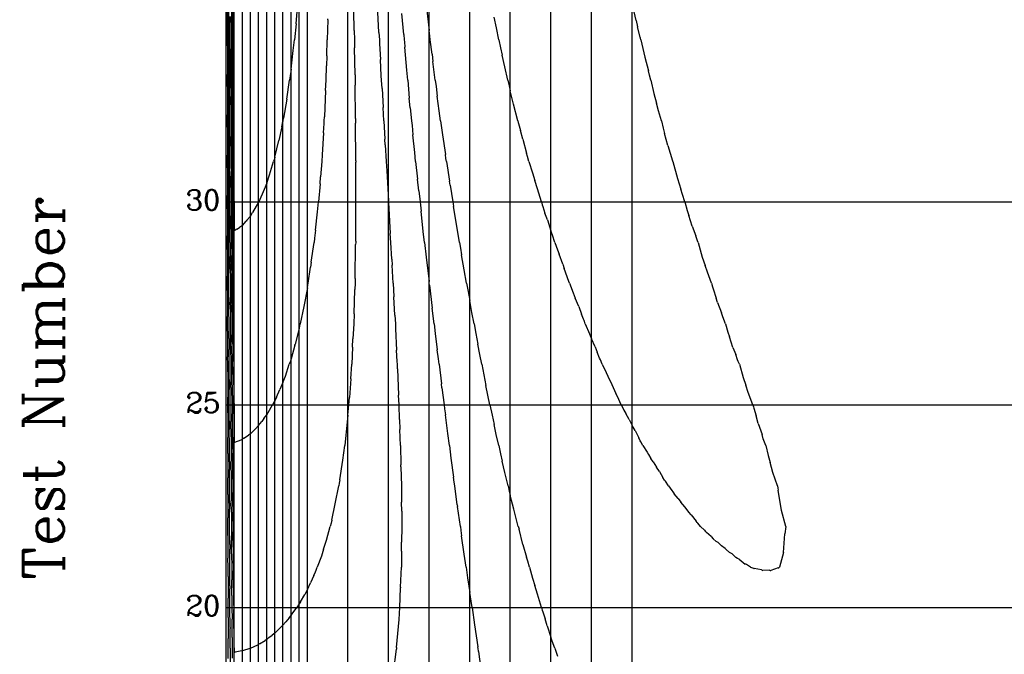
# Model space of a CAD drawing. Extents: x 75 to 616, y 74 to 368.
# Tile 2 of 5: x 75 to 196, y 194 to 272. Entities that reach past the tile are written whole.
import ezdxf

# ---------------------------------------------------------------- set-up
doc = ezdxf.new("R2010")
doc.units = 0
doc.header["$MEASUREMENT"] = 0
for name, color, linetype in [('Border', 7, 'Continuous'), ('Contour-01', 7, 'Continuous'), ('Contour-02', 7, 'Continuous'), ('Contour-03', 7, 'Continuous'), ('Contour-04', 7, 'Continuous'), ('Contour-05', 7, 'Continuous'), ('Contour-06', 7, 'Continuous'), ('LSDGN', 7, 'Continuous'), ('Maximum Z Line', 7, 'Continuous')]:
    doc.layers.add(name, color=color, linetype=linetype)
doc.styles.add('CONREC', font='complex.shx')

msp = doc.modelspace()

# ---------------------------------------------------------------- linework, layer by layer
at = {"layer": 'Border', "color": 84}
for p, q in [((100, 100), (100, 350)), ((101, 100), (101, 350)), ((102, 100), (102, 350)), ((103, 100), (103, 350)), ((104, 100), (104, 350)), ((105, 100), (105, 350)), ((105, 100), (105, 350)), ((106, 100), (106, 350)), ((107, 100), (107, 350)), ((108, 100), (108, 350)), ((109, 100), (109, 350)), ((110, 100), (110, 350)), ((110, 100), (110, 350)), ((115, 100), (115, 350)), ((120, 100), (120, 350)), ((125, 100), (125, 350)), ((130, 100), (130, 350)), ((135, 100), (135, 350)), ((140, 100), (140, 350)), ((145, 100), (145, 350)), ((150, 100), (150, 350)), ((150, 100), (150, 350)), ((100, 270), (100, 275)), ((100, 265), (100, 270)), ((100, 260), (100, 265)), ((100, 255), (100, 260)), ((100, 250), (100, 255)), ((100, 250), (612, 250)), ((100, 245), (100, 250)), ((100, 240), (100, 245)), ((100, 235), (100, 240)), ((100, 230), (100, 235)), ((100, 225), (100, 230)), ((100, 225), (612, 225)), ((100, 220), (100, 225)), ((100, 215), (100, 220)), ((100, 210), (100, 215)), ((100, 205), (100, 210)), ((100, 200), (100, 205)), ((100, 200), (612, 200)), ((100, 195), (100, 200)), ((100, 190), (100, 195))]:
    msp.add_line(p, q, dxfattribs=at)
at = {"layer": 'Contour-01', "color": 44}
for p, q in [((100.14, 274.29), (100.14, 270.71)), ((150.48, 272.39), (150, 274.5)), ((124.72, 273.59), (125, 271.16)), ((133.29, 271.46), (133, 272.8)), ((150.48, 272.39), (150.68, 271.59)), ((100.14, 270), (100.14, 270.71)), ((125.09, 270.44), (125, 271.16)), ((133.59, 270), (133.29, 271.46)), ((151, 270.32), (150.68, 271.59)), ((100.15, 269.27), (100.14, 270)), ((100.15, 269.27), (100.15, 265.73)), ((125.14, 270), (125.09, 270.44)), ((125.36, 268.21), (125.14, 270)), ((133.59, 270), (133.8, 269.02)), ((151.04, 270.18), (151, 270.32)), ((151.08, 270), (151.04, 270.18)), ((151.08, 270), (151.57, 267.85)), ((125.36, 268.21), (125.46, 267.32)), ((133.8, 269.02), (134, 268.08)), ((134.33, 266.66), (134, 268.08)), ((125.75, 265), (125.46, 267.32)), ((151.57, 267.85), (152, 266.16)), ((100.15, 265), (100.15, 265.73)), ((134.69, 265), (134.33, 266.66)), ((152.13, 265.64), (152, 266.16)), ((152.3, 265), (152.13, 265.64)), ((100.15, 264.25), (100.15, 265)), ((125.75, 265), (125.85, 264.23)), ((134.69, 265), (134.86, 264.3)), ((152.3, 265), (152.68, 263.39)), ((100.15, 264.25), (100.15, 260.75)), ((125.85, 264.23), (126, 263.04)), ((134.86, 264.3), (135, 263.69)), ((135.41, 262.07), (135, 263.69)), ((152.68, 263.39), (153, 262.18)), ((126.24, 261.22), (126, 263.04)), ((135.91, 260), (135.41, 262.07)), ((153.24, 261.22), (153, 262.18)), ((100.15, 260), (100.15, 260.75)), ((126.41, 260), (126.24, 261.22)), ((153.6, 260), (153.24, 261.22)), ((100.16, 259.22), (100.15, 260)), ((126.41, 260), (126.65, 258.27)), ((135.91, 260), (135.96, 259.81)), ((135.96, 259.81), (136, 259.66)), ((136, 259.66), (136.24, 258.82)), ((153.6, 260), (153.82, 259.09)), ((100.16, 259.22), (100.16, 255.78)), ((136.55, 257.73), (136.24, 258.82)), ((153.82, 259.09), (154, 258.45)), ((154.4, 256.98), (154, 258.45)), ((126.65, 258.27), (127, 255.87)), ((136.55, 257.73), (137, 256.03)), ((137.12, 255.62), (137, 256.03)), ((154.4, 256.98), (154.99, 255.06)), ((100.16, 255), (100.16, 255.78)), ((100.16, 254.2), (100.16, 255)), ((127.07, 255.37), (127, 255.87)), ((127.13, 255), (127.07, 255.37)), ((127.13, 255), (127.51, 252.55)), ((137.3, 255), (137.12, 255.62)), ((137.3, 255), (137.72, 253.61)), ((155, 255.02), (154.99, 255.06)), ((155, 255.01), (155, 255.02)), ((155.01, 255), (155, 255.01)), ((155.01, 255), (155.58, 252.9)), ((100.16, 254.2), (100.16, 250.8)), ((137.72, 253.61), (138, 252.65)), ((127.58, 252.08), (127.51, 252.55)), ((138.33, 251.64), (138, 252.65)), ((155.58, 252.9), (156, 251.57)), ((127.58, 252.08), (127.91, 250)), ((138.82, 250), (138.33, 251.64)), ((156.19, 250.94), (156, 251.57)), ((100.16, 250), (100.16, 250.8)), ((100.17, 249.17), (100.16, 250)), ((127.91, 250), (127.95, 249.76)), ((138.82, 250), (138.93, 249.66)), ((156.51, 250), (156.19, 250.94)), ((156.51, 250), (156.79, 248.97)), ((100.17, 249.17), (100.17, 245.83)), ((127.95, 249.76), (128, 249.46)), ((128.4, 247.01), (128, 249.46)), ((138.93, 249.66), (139, 249.44)), ((139, 249.44), (139.27, 248.64)), ((139.56, 247.81), (139.27, 248.64)), ((156.79, 248.97), (157, 248.35)), ((139.56, 247.81), (140, 246.44)), ((157.4, 247.02), (157, 248.35)), ((128.75, 245), (128.4, 247.01)), ((140.19, 245.93), (140, 246.44)), ((157.4, 247.02), (157.84, 245.82)), ((100.17, 245), (100.17, 245.83)), ((100.17, 244.14), (100.17, 245)), ((128.75, 245), (128.86, 244.3)), ((140.5, 245), (140.19, 245.93)), ((140.5, 245), (140.82, 244.09)), ((158, 245.34), (157.84, 245.82)), ((158.04, 245.21), (158, 245.34)), ((158.12, 245), (158.04, 245.21)), ((158.12, 245), (158.64, 243.22)), ((100.17, 244.14), (100.17, 240.86)), ((128.86, 244.3), (129, 243.48)), ((140.82, 244.09), (141, 243.55)), ((129.33, 241.63), (129, 243.48)), ((141.46, 242.32), (141, 243.55)), ((158.64, 243.22), (159, 242.19)), ((129.62, 240), (129.33, 241.63)), ((141.46, 242.32), (141.64, 241.8)), ((142, 240.78), (141.64, 241.8)), ((159.27, 241.36), (159, 242.19)), ((159.79, 240), (159.27, 241.36)), ((100.17, 240), (100.17, 240.86)), ((142.1, 240.52), (142, 240.78)), ((142.29, 240), (142.1, 240.52)), ((100.18, 239.11), (100.17, 240)), ((100.18, 239.11), (100.18, 235.89)), ((129.62, 240), (129.8, 238.98)), ((129.8, 238.98), (130, 237.85)), ((142.29, 240), (142.76, 238.8)), ((159.79, 240), (159.91, 239.56)), ((159.91, 239.56), (160, 239.31)), ((160, 239.31), (160.37, 238.13)), ((130.27, 236.37), (130, 237.85)), ((142.76, 238.8), (143, 238.14)), ((143.42, 237.11), (143, 238.14)), ((160.53, 237.63), (160.37, 238.13)), ((143.42, 237.11), (143.76, 236.18)), ((160.53, 237.63), (161, 236.32)), ((100.18, 235), (100.18, 235.89)), ((130.54, 235), (130.27, 236.37)), ((144, 235.56), (143.76, 236.18)), ((144.08, 235.38), (144, 235.56)), ((144.23, 235), (144.08, 235.38)), ((161.17, 235.83), (161, 236.32)), ((161.5, 235), (161.17, 235.83)), ((100.18, 234.08), (100.18, 235)), ((100.18, 234.08), (100.18, 230.92)), ((130.54, 235), (130.76, 233.78)), ((144.23, 235), (144.75, 233.77)), ((161.5, 235), (161.79, 233.96)), ((130.76, 233.78), (131, 232.48)), ((144.75, 233.77), (145, 233.14)), ((145.43, 232.16), (145, 233.14)), ((161.79, 233.96), (162, 233.37)), ((162.42, 232.08), (162, 233.37)), ((131.24, 231.22), (131, 232.48)), ((145.43, 232.16), (145.7, 231.48)), ((162.42, 232.08), (162.76, 231.2)), ((100.19, 230), (100.18, 230.92)), ((131.49, 230), (131.24, 231.22)), ((146, 230.76), (145.7, 231.48)), ((146.11, 230.54), (146, 230.76)), ((146.33, 230), (146.11, 230.54)), ((163, 230.55), (162.76, 231.2)), ((163.07, 230.35), (163, 230.55)), ((100.19, 229.05), (100.19, 230)), ((131.49, 230), (131.74, 228.69)), ((146.33, 230), (146.8, 229)), ((163.21, 230), (163.07, 230.35)), ((163.21, 230), (163.67, 228.37)), ((100.19, 229.05), (100.19, 225.95)), ((131.74, 228.69), (132, 227.37)), ((146.8, 229), (147, 228.54)), ((147, 228.54), (147.5, 227.5)), ((163.67, 228.37), (164, 227.43)), ((132.24, 226.2), (132, 227.37)), ((147.5, 227.5), (148, 226.4)), ((147.5, 227.5), (147.5, 227.5)), ((164.3, 226.5), (164, 227.43)), ((100.19, 225), (100.19, 225.95)), ((132.49, 225), (132.24, 226.2)), ((148.2, 226.01), (148, 226.4)), ((148.66, 225), (148.2, 226.01)), ((164.89, 225), (164.3, 226.5)), ((100.2, 224.02), (100.19, 225)), ((132.49, 225), (132.75, 223.74)), ((148.66, 225), (148.91, 224.53)), ((148.91, 224.53), (149, 224.33)), ((164.89, 225), (164.95, 224.76)), ((164.95, 224.76), (165, 224.6)), ((165, 224.6), (165.27, 223.65)), ((100.2, 224.02), (100.2, 220.98)), ((132.75, 223.74), (133, 222.56)), ((149, 224.33), (149.21, 223.93)), ((149.64, 223.18), (149.21, 223.93)), ((149.64, 223.18), (150, 222.46)), ((165.54, 222.68), (165.27, 223.65)), ((133.27, 221.33), (133, 222.56)), ((150.37, 221.83), (150, 222.46)), ((165.54, 222.68), (166, 221.33)), ((100.2, 220), (100.2, 220.98)), ((133.57, 220), (133.27, 221.33)), ((150.37, 221.83), (150.81, 220.93)), ((151, 220.58), (150.81, 220.93)), ((166.16, 220.81), (166, 221.33)), ((166.49, 220), (166.16, 220.81)), ((100.2, 218.98), (100.2, 220)), ((133.57, 220), (133.79, 218.96)), ((151.09, 220.44), (151, 220.58)), ((151.32, 220), (151.09, 220.44)), ((151.32, 220), (151.84, 219.18)), ((166.49, 220), (166.75, 218.76)), ((100.2, 218.98), (100.2, 216.02)), ((133.79, 218.96), (134, 218.05)), ((151.84, 219.18), (152, 218.89)), ((152, 218.89), (152.32, 218.38)), ((152.6, 217.99), (152.32, 218.38)), ((166.75, 218.76), (167, 217.91)), ((134.33, 216.64), (134, 218.05)), ((152.6, 217.99), (153, 217.31)), ((153.36, 216.79), (153, 217.31)), ((167.33, 216.65), (167, 217.91)), ((100.21, 215), (100.2, 216.02)), ((134.72, 215), (134.33, 216.64)), ((153.36, 216.79), (153.79, 216.06)), ((154, 215.73), (153.79, 216.06)), ((167.92, 215), (167.33, 216.65)), ((100.21, 213.94), (100.21, 215)), ((134.72, 215), (134.87, 214.36)), ((154.12, 215.58), (154, 215.73)), ((154.47, 215), (154.12, 215.58)), ((154.47, 215), (154.89, 214.45)), ((167.92, 215), (167.95, 214.74)), ((167.95, 214.74), (168, 214.46)), ((100.21, 213.94), (100.21, 211.06)), ((134.87, 214.36), (135, 213.84)), ((135.43, 212.13), (135, 213.84)), ((154.89, 214.45), (155, 214.29)), ((155, 214.29), (155.19, 214.03)), ((155.69, 213.45), (155.19, 214.03)), ((155.69, 213.45), (156, 213.01)), ((168.39, 211.97), (168, 214.46)), ((156.49, 212.43), (156, 213.01)), ((156.49, 212.43), (156.53, 212.37)), ((157, 211.75), (156.53, 212.37)), ((100.22, 210), (100.21, 211.06)), ((135.98, 210), (135.43, 212.13)), ((157.29, 211.44), (157, 211.75)), ((157.29, 211.44), (157.87, 210.65)), ((168.92, 210), (168.39, 211.97)), ((100.22, 208.89), (100.22, 210)), ((135.98, 210), (135.99, 209.95)), ((135.99, 209.95), (136, 209.92)), ((136, 209.92), (136.07, 209.66)), ((158, 210.49), (157.87, 210.65)), ((158.08, 210.42), (158, 210.49)), ((158.42, 210), (158.08, 210.42)), ((158.42, 210), (158.91, 209.53)), ((168.92, 210), (168.82, 209.11)), ((100.22, 208.89), (100.22, 206.11)), ((136.56, 207.8), (136.07, 209.66)), ((158.91, 209.53), (159, 209.41)), ((159, 209.41), (159.15, 209.27)), ((159.75, 208.76), (159.15, 209.27)), ((159.75, 208.76), (160, 208.49)), ((168.64, 206.78), (168.82, 209.11)), ((136.56, 207.8), (137, 206.21)), ((160, 208.49), (160.37, 208.17)), ((160.6, 208.01), (160.37, 208.17)), ((160.6, 208.01), (161, 207.62)), ((161.46, 207.28), (161, 207.62)), ((137.14, 205.71), (137, 206.21)), ((161.46, 207.28), (161.57, 207.16)), ((162, 206.8), (161.57, 207.16)), ((162.32, 206.62), (162, 206.8)), ((162.32, 206.62), (162.76, 206.2)), ((163, 206.04), (162.76, 206.2)), ((168.64, 206.78), (168.14, 205)), ((100.23, 205), (100.22, 206.11)), ((100.23, 203.84), (100.23, 205)), ((137.35, 205), (137.14, 205.71)), ((137.35, 205), (137.73, 203.64)), ((163.19, 205.96), (163, 206.04)), ((163.19, 205.96), (163.93, 205.37)), ((164, 205.34), (163.93, 205.37)), ((164.07, 205.33), (164, 205.34)), ((164.6, 205), (164.07, 205.33)), ((164.6, 205), (164.97, 204.85)), ((168.02, 204.9), (168.14, 205)), ((100.23, 203.84), (100.23, 201.16)), ((164.97, 204.85), (165, 204.83)), ((165, 204.83), (165.04, 204.82)), ((165.93, 204.64), (165.04, 204.82)), ((165.93, 204.64), (166, 204.6)), ((166, 204.6), (166.09, 204.57)), ((166.92, 204.61), (166.09, 204.57)), ((166.92, 204.61), (167, 204.58)), ((167, 204.58), (167.09, 204.57)), ((167.98, 204.9), (167.09, 204.57)), ((167.98, 204.9), (168, 204.9)), ((168, 204.9), (168.02, 204.9)), ((137.73, 203.64), (138, 202.73)), ((138.33, 201.64), (138, 202.73)), ((138.85, 200), (138.33, 201.64)), ((100.24, 200), (100.23, 201.16)), ((100.24, 198.79), (100.24, 200)), ((138.85, 200), (138.94, 199.69)), ((138.94, 199.69), (139, 199.49)), ((139, 199.49), (139.28, 198.6)), ((100.24, 198.79), (100.24, 196.21)), ((139.55, 197.74), (139.28, 198.6)), ((139.55, 197.74), (140, 196.37)), ((100.25, 195), (100.24, 196.21)), ((140.17, 195.86), (140, 196.37)), ((140.48, 195), (140.17, 195.86)), ((100.25, 193.73), (100.25, 195)), ((140.48, 195), (140.8, 194))]:
    msp.add_line(p, q, dxfattribs=at)
at = {"layer": 'Contour-02', "color": 132}
for p, q in [((100.29, 273.57), (100.29, 271.43)), ((121.87, 270.66), (121.64, 273.22)), ((100.29, 270), (100.29, 271.43)), ((121.87, 270.66), (121.92, 270)), ((100.29, 268.53), (100.29, 270)), ((121.92, 270), (121.95, 269.73)), ((121.95, 269.73), (122, 269.09)), ((100.29, 268.53), (100.29, 266.47)), ((122.25, 266.24), (122, 269.09)), ((100.3, 265), (100.29, 266.47)), ((122.37, 265), (122.25, 266.24)), ((100.3, 263.49), (100.3, 265)), ((122.37, 265), (122.56, 262.81)), ((100.3, 263.49), (100.3, 261.51)), ((122.68, 261.59), (122.56, 262.81)), ((100.31, 260), (100.3, 261.51)), ((122.68, 261.59), (122.83, 260)), ((100.31, 258.45), (100.31, 260)), ((122.83, 260), (122.89, 259.43)), ((100.31, 258.45), (100.31, 256.55)), ((122.89, 259.43), (123, 258.28)), ((123.22, 256.1), (123, 258.28)), ((100.32, 255), (100.31, 256.55)), ((123.34, 255), (123.22, 256.1)), ((100.32, 253.4), (100.32, 255)), ((123.34, 255), (123.56, 252.82)), ((100.32, 253.4), (100.32, 251.6)), ((123.73, 251.36), (123.56, 252.82)), ((100.33, 250), (100.32, 251.6)), ((123.73, 251.36), (123.88, 250)), ((100.33, 248.34), (100.33, 250)), ((123.88, 250), (123.92, 249.59)), ((123.92, 249.59), (124, 248.85)), ((124.28, 246.38), (124, 248.85)), ((100.33, 248.34), (100.33, 246.66)), ((100.34, 245), (100.33, 246.66)), ((124.44, 245), (124.28, 246.38)), ((100.34, 243.29), (100.34, 245)), ((124.44, 245), (124.64, 243.19)), ((100.34, 243.29), (100.34, 241.71)), ((124.64, 243.19), (125, 240.18)), ((100.35, 240), (100.34, 241.71)), ((125.01, 240.07), (125, 240.18)), ((100.35, 238.23), (100.35, 240)), ((125.02, 240), (125.01, 240.07)), ((125.05, 239.73), (125.02, 240)), ((125.05, 239.73), (125.38, 236.9)), ((100.35, 238.23), (100.35, 236.77)), ((100.36, 235), (100.35, 236.77)), ((125.62, 235), (125.38, 236.9)), ((100.37, 233.17), (100.36, 235)), ((125.62, 235), (125.76, 233.78)), ((100.37, 233.17), (100.37, 231.83)), ((125.76, 233.78), (126, 231.78)), ((100.37, 230), (100.37, 231.83)), ((126.14, 230.68), (126, 231.78)), ((126.23, 230), (126.14, 230.68)), ((100.38, 228.1), (100.37, 230)), ((126.23, 230), (126.52, 227.58)), ((100.38, 228.1), (100.38, 226.9)), ((100.39, 225), (100.38, 226.9)), ((126.58, 227.11), (126.52, 227.58)), ((126.58, 227.11), (126.85, 225)), ((100.39, 223.03), (100.39, 225)), ((126.85, 225), (126.9, 224.52)), ((126.9, 224.52), (127, 223.75)), ((127.29, 221.45), (127, 223.75)), ((100.39, 223.03), (100.39, 221.97)), ((100.4, 220), (100.39, 221.97)), ((127.49, 220), (127.29, 221.45)), ((100.41, 217.96), (100.4, 220)), ((127.49, 220), (127.68, 218.42)), ((127.68, 218.42), (128, 216.1)), ((100.41, 217.96), (100.41, 217.04)), ((100.42, 215), (100.41, 217.04)), ((128.09, 215.45), (128, 216.1)), ((100.43, 212.87), (100.42, 215)), ((128.16, 215), (128.09, 215.45)), ((128.46, 212.69), (128.16, 215)), ((100.43, 212.87), (100.43, 212.13)), ((128.46, 212.69), (128.49, 212.46)), ((128.85, 210), (128.49, 212.46)), ((100.43, 210), (100.43, 212.13)), ((100.44, 207.78), (100.43, 210)), ((128.85, 210), (128.9, 209.52)), ((128.9, 209.52), (129, 208.84)), ((129.31, 206.57), (129, 208.84)), ((100.44, 207.78), (100.44, 207.22)), ((100.45, 205), (100.44, 207.22)), ((129.56, 205), (129.31, 206.57)), ((100.46, 202.68), (100.45, 205)), ((129.56, 205), (129.73, 203.67)), ((100.46, 202.68), (100.46, 202.32)), ((129.73, 203.67), (130, 201.87)), ((100.47, 200), (100.46, 202.32)), ((130.16, 200.79), (130, 201.87)), ((130.29, 200), (130.16, 200.79)), ((100.49, 197.57), (100.47, 200)), ((130.29, 200), (130.58, 197.89)), ((130.58, 197.89), (131, 195.16)), ((100.49, 197.57), (100.49, 197.43)), ((100.5, 195), (100.49, 197.43)), ((100.5, 195), (100.51, 192.55)), ((131.01, 195.07), (131, 195.16)), ((131.03, 195), (131.01, 195.07)), ((131.08, 194.58), (131.03, 195)), ((131.08, 194.58), (131.42, 192.1))]:
    msp.add_line(p, q, dxfattribs=at)
at = {"layer": 'Contour-03', "color": 180}
for p, q in [((118.82, 270.88), (118.68, 273.4)), ((100.43, 272.86), (100.43, 272.14)), ((100.43, 270), (100.43, 272.14)), ((118.82, 270.88), (118.87, 270)), ((100.44, 267.8), (100.43, 270)), ((118.87, 270), (118.9, 269.48)), ((118.9, 269.48), (119, 267.58)), ((100.44, 267.8), (100.44, 267.2)), ((100.45, 265), (100.44, 267.2)), ((119.11, 265.55), (119, 267.58)), ((100.45, 262.74), (100.45, 265)), ((119.14, 265), (119.11, 265.55)), ((119.2, 263.99), (119.14, 265)), ((119.2, 263.99), (119.33, 261.63)), ((100.45, 262.74), (100.45, 262.26)), ((100.46, 260), (100.45, 262.26)), ((119.42, 260), (119.33, 261.63)), ((100.47, 257.67), (100.46, 260)), ((119.42, 260), (119.55, 257.74)), ((100.47, 257.67), (100.47, 257.33)), ((100.47, 255), (100.47, 257.33)), ((119.59, 257.04), (119.55, 257.74)), ((119.59, 257.04), (119.71, 255)), ((100.48, 252.6), (100.47, 255)), ((119.71, 255), (119.77, 253.86)), ((119.77, 253.86), (120, 250.13)), ((100.48, 252.6), (100.48, 252.4)), ((100.49, 250), (100.48, 252.4)), ((100.5, 247.52), (100.49, 250)), ((120.01, 250.03), (120, 250.13)), ((120.01, 250), (120.01, 250.03)), ((120.01, 249.94), (120.01, 250)), ((120.01, 249.94), (120.22, 246.12)), ((100.5, 247.52), (100.5, 247.48)), ((100.5, 245), (100.5, 247.48)), ((100.5, 245), (100.51, 242.56)), ((120.3, 245), (120.22, 246.12)), ((120.41, 242.94), (120.3, 245)), ((100.51, 242.43), (100.51, 242.56)), ((120.41, 242.94), (120.45, 242.23)), ((100.51, 242.43), (100.52, 240)), ((120.58, 240), (120.45, 242.23)), ((100.52, 240), (100.53, 237.65)), ((120.58, 240), (120.66, 238.31)), ((120.79, 236.04), (120.66, 238.31)), ((100.53, 237.34), (100.53, 237.65)), ((100.53, 237.34), (100.54, 235)), ((120.79, 236.04), (120.85, 235)), ((100.54, 235), (100.55, 232.74)), ((120.85, 235), (120.87, 234.36)), ((120.87, 234.36), (121, 231.74)), ((100.55, 232.24), (100.55, 232.74)), ((100.55, 232.24), (100.56, 230)), ((121.07, 230.34), (121, 231.74)), ((100.56, 230), (100.57, 227.83)), ((121.09, 230), (121.07, 230.34)), ((121.11, 229.43), (121.09, 230)), ((121.11, 229.43), (121.24, 226.2)), ((100.57, 227.14), (100.57, 227.83)), ((100.57, 227.14), (100.58, 225)), ((121.3, 225), (121.24, 226.2)), ((100.58, 225), (100.59, 222.94)), ((121.36, 223.19), (121.3, 225)), ((121.36, 223.19), (121.39, 221.97)), ((100.59, 222.03), (100.59, 222.94)), ((100.59, 222.03), (100.6, 220)), ((121.47, 220), (121.39, 221.97)), ((100.6, 220), (100.61, 218.05)), ((121.47, 220), (121.52, 217.62)), ((100.62, 216.91), (100.61, 218.05)), ((121.53, 217.34), (121.52, 217.62)), ((121.53, 217.34), (121.59, 215)), ((100.62, 216.91), (100.63, 215)), ((100.63, 215), (100.63, 213.16)), ((121.59, 215), (121.6, 213.02)), ((100.64, 211.78), (100.63, 213.16)), ((121.62, 211.89), (121.6, 213.02)), ((100.64, 211.78), (100.65, 210)), ((121.62, 211.89), (121.64, 210)), ((100.65, 210), (100.66, 208.29)), ((121.64, 210), (121.61, 208.06)), ((100.67, 206.64), (100.66, 208.29)), ((121.61, 206.95), (121.61, 208.06)), ((100.67, 206.64), (100.68, 205)), ((121.61, 206.95), (121.58, 205)), ((100.68, 205), (100.69, 203.44)), ((121.49, 202.54), (121.58, 205)), ((100.7, 201.48), (100.69, 203.44)), ((121.49, 202.54), (121.49, 202.44)), ((100.7, 201.48), (100.71, 200)), ((121.39, 200), (121.49, 202.44)), ((100.71, 200), (100.72, 198.59)), ((121.29, 198.55), (121.39, 200)), ((100.74, 196.3), (100.72, 198.59)), ((121, 195.1), (121.29, 198.55)), ((100.74, 196.3), (100.75, 195)), ((100.75, 195), (100.75, 193.76)), ((120.6, 191.99), (120.97, 194.86)), ((120.99, 195), (120.97, 194.86)), ((121, 195.1), (120.99, 195.03)), ((120.99, 195.03), (120.99, 195))]:
    msp.add_line(p, q, dxfattribs=at)
at = {"layer": 'Contour-04', "color": 190}
for p, q in [((115.77, 271.16), (115.71, 273.55)), ((100.57, 272.13), (100.57, 272.85)), ((100.57, 272.13), (100.58, 270)), ((115.77, 271.16), (115.79, 270)), ((100.58, 270), (100.58, 267.92)), ((115.79, 270), (115.8, 269.01)), ((115.87, 265.67), (115.8, 269.01)), ((100.59, 267.05), (100.58, 267.92)), ((100.59, 267.05), (100.59, 265)), ((115.87, 265.67), (115.88, 265)), ((100.59, 265), (100.6, 263)), ((115.88, 265), (115.88, 264.4)), ((115.94, 260.3), (115.88, 264.4)), ((100.61, 261.97), (100.6, 263)), ((100.61, 261.97), (100.61, 260)), ((100.61, 260), (100.62, 258.09)), ((115.94, 260.3), (115.94, 260)), ((115.94, 260), (115.94, 259.72)), ((115.98, 255.08), (115.94, 259.72)), ((100.63, 256.87), (100.62, 258.09)), ((100.63, 256.87), (100.63, 255)), ((100.63, 255), (100.64, 253.18)), ((115.98, 255.08), (115.98, 255)), ((115.98, 255), (115.98, 254.92)), ((115.99, 250.03), (115.98, 254.92)), ((100.65, 251.77), (100.64, 253.18)), ((100.65, 251.77), (100.65, 250)), ((100.65, 250), (100.66, 248.28)), ((115.96, 245.19), (115.99, 249.97)), ((115.99, 250.03), (115.99, 250)), ((115.99, 250), (115.99, 249.97)), ((100.67, 246.66), (100.66, 248.28)), ((100.67, 246.66), (100.67, 245)), ((100.67, 245), (100.68, 243.39)), ((115.96, 245), (115.95, 244.77)), ((115.96, 245.19), (115.96, 245)), ((115.89, 240.57), (115.95, 244.77)), ((100.69, 241.55), (100.68, 243.39)), ((100.69, 241.55), (100.7, 240)), ((115.89, 240.57), (115.87, 240)), ((100.7, 240), (100.7, 238.51)), ((115.76, 236.2), (115.84, 239.22)), ((115.87, 240), (115.84, 239.22)), ((100.72, 236.42), (100.7, 238.51)), ((100.72, 236.42), (100.72, 235)), ((115.76, 236.2), (115.71, 235)), ((100.72, 235), (100.73, 233.63)), ((115.71, 235), (115.62, 233.12)), ((100.74, 231.29), (100.73, 233.63)), ((115.58, 232.09), (115.62, 233.12)), ((115.58, 232.09), (115.47, 230)), ((100.74, 231.29), (100.75, 230)), ((100.75, 230), (100.75, 228.75)), ((115.36, 228.21), (115.47, 230)), ((100.77, 226.16), (100.75, 228.75)), ((115.36, 228.21), (115.18, 225.91)), ((100.77, 226.16), (100.77, 225)), ((115.12, 225), (115.18, 225.91)), ((100.77, 225), (100.78, 223.88)), ((115, 223.71), (115.08, 224.58)), ((115.08, 224.58), (115.12, 225)), ((100.8, 221.01), (100.78, 223.88)), ((115, 223.71), (114.75, 221.25)), ((100.8, 221.01), (100.8, 220)), ((114.75, 221.25), (114.6, 220)), ((100.8, 220), (100.81, 219.03)), ((114.36, 218.18), (114.6, 220)), ((100.83, 215.85), (100.81, 219.03)), ((114, 215.76), (114.36, 218.18)), ((100.83, 215.85), (100.83, 215)), ((100.83, 215), (100.84, 214.19)), ((113.44, 212.79), (113.87, 215)), ((113.93, 215.34), (113.87, 215)), ((114, 215.76), (113.93, 215.34)), ((100.87, 210.67), (100.84, 214.19)), ((113, 210.77), (113.44, 212.79)), ((100.87, 210.67), (100.87, 210)), ((100.87, 210), (100.87, 209.36)), ((112.34, 208.3), (112.81, 210)), ((112.92, 210.41), (112.81, 210)), ((113, 210.77), (112.92, 210.41)), ((100.9, 205.48), (100.87, 209.36)), ((112, 207.19), (112.34, 208.3)), ((111.73, 206.36), (111.23, 205)), ((112, 207.19), (111.73, 206.36)), ((100.9, 205.48), (100.91, 205)), ((100.91, 205), (100.91, 204.54)), ((111.08, 204.61), (111.23, 205)), ((100.95, 200.26), (100.91, 204.54)), ((110.79, 203.97), (110.39, 203.05)), ((110.79, 203.97), (111, 204.42)), ((111, 204.42), (111.08, 204.61)), ((110, 202.25), (110.39, 203.05)), ((109.15, 200.73), (109.67, 201.63)), ((110, 202.25), (109.67, 201.63)), ((100.95, 200.26), (100.95, 200)), ((108.93, 200.35), (108.69, 200)), ((109, 200.47), (108.93, 200.35)), ((109.15, 200.73), (109, 200.47)), ((100.95, 200), (100.95, 199.75)), ((100.99, 195.03), (100.95, 199.75)), ((107.75, 198.73), (108, 199.03)), ((108, 199.03), (108.15, 199.23)), ((108.15, 199.23), (108.69, 200)), ((107, 197.84), (106.53, 197.37)), ((107, 197.84), (107.35, 198.24)), ((107.75, 198.73), (107.35, 198.24)), ((105.26, 196.3), (105.68, 196.61)), ((106, 196.87), (105.68, 196.61)), ((106.46, 197.32), (106, 196.87)), ((106.46, 197.32), (106.53, 197.37)), ((103, 195.01), (103.91, 195.43)), ((104, 195.48), (103.91, 195.43)), ((104.11, 195.55), (104, 195.48)), ((104.11, 195.55), (104.81, 195.96)), ((105, 196.09), (104.81, 195.96)), ((105.26, 196.3), (105, 196.09)), ((100.99, 195.03), (101, 195)), ((101, 195), (101, 194.98)), ((101, 194.98), (101, 194.49)), ((101, 194.49), (101.1, 194.51)), ((101.93, 194.67), (101.1, 194.51)), ((101.93, 194.67), (102, 194.69)), ((102, 194.69), (102.06, 194.7)), ((102.06, 194.7), (102.96, 195)), ((103, 195.01), (102.96, 195)), ((103, 195.01), (103, 195.01)), ((103, 195.01), (103, 195.01))]:
    msp.add_line(p, q, dxfattribs=at)
at = {"layer": 'Contour-05', "color": 200}
for p, q in [((100.72, 271.4), (100.71, 273.54)), ((112.51, 272.44), (112.46, 270)), ((112.51, 272.44), (112.52, 272.58)), ((100.72, 271.4), (100.72, 270)), ((100.72, 270), (100.73, 268.64)), ((112.4, 268.01), (112.46, 270)), ((100.74, 266.3), (100.73, 268.64)), ((112.4, 268.01), (112.35, 266.77)), ((100.74, 266.3), (100.74, 265)), ((112.3, 265), (112.35, 266.77)), ((100.74, 265), (100.75, 263.74)), ((112.25, 263.74), (112.3, 265)), ((100.76, 261.19), (100.75, 263.74)), ((112.25, 263.74), (112.1, 260.51)), ((100.76, 261.19), (100.76, 260)), ((100.76, 260), (100.77, 258.84)), ((112, 258.52), (112.07, 259.67)), ((112.07, 259.67), (112.08, 260)), ((112.08, 260), (112.1, 260.51)), ((100.79, 256.07), (100.77, 258.84)), ((112, 258.52), (111.83, 255.83)), ((100.79, 256.07), (100.79, 255)), ((100.79, 255), (100.79, 253.96)), ((111.77, 255), (111.62, 253.11)), ((111.83, 255.83), (111.77, 255)), ((100.81, 250.94), (100.79, 253.96)), ((111.56, 252.22), (111.62, 253.11)), ((111.56, 252.22), (111.36, 250)), ((100.81, 250.94), (100.81, 250)), ((100.81, 250), (100.82, 249.09)), ((111.24, 248.78), (111.36, 250)), ((100.84, 245.81), (100.82, 249.09)), ((111, 246.51), (111.24, 248.78)), ((111, 246.51), (110.89, 245.55)), ((100.84, 245.81), (100.84, 245)), ((100.84, 245), (100.84, 244.22)), ((110.49, 242.57), (110.82, 245)), ((110.89, 245.55), (110.82, 245)), ((100.87, 240.66), (100.84, 244.22)), ((110.49, 242.57), (110.39, 241.95)), ((110.1, 240), (110.39, 241.95)), ((100.87, 240.66), (100.87, 240)), ((100.87, 240), (100.87, 239.36)), ((100.9, 235.51), (100.87, 239.36)), ((110, 239.41), (109.57, 237.13)), ((110, 239.41), (110.05, 239.73)), ((110.05, 239.73), (110.1, 240)), ((109.57, 237.13), (109.13, 235)), ((100.9, 235.51), (100.9, 235)), ((100.9, 235), (100.9, 234.51)), ((100.93, 230.34), (100.9, 234.51)), ((109, 234.41), (108.5, 232.48)), ((109, 234.41), (109.06, 234.68)), ((109.06, 234.68), (109.13, 235)), ((108.47, 232.36), (108, 230.66)), ((108.47, 232.36), (108.5, 232.48)), ((108, 230.66), (107.92, 230.4)), ((100.93, 230.34), (100.93, 230)), ((100.93, 230), (100.93, 229.67)), ((100.97, 225.17), (100.93, 229.67)), ((107.29, 228.55), (107.78, 230)), ((107.92, 230.4), (107.78, 230)), ((107, 227.77), (107.29, 228.55)), ((106.19, 225.93), (106.62, 226.88)), ((107, 227.77), (106.62, 226.88)), ((106.19, 225.93), (106, 225.51)), ((100.97, 225.17), (100.97, 225)), ((100.97, 225), (100.97, 224.83)), ((100.97, 224.83), (101, 220.35)), ((105.19, 224.07), (105.72, 225)), ((105.93, 225.37), (105.72, 225)), ((106, 225.51), (105.93, 225.37)), ((104.66, 223.31), (104.41, 222.96)), ((104.66, 223.31), (105, 223.76)), ((105, 223.76), (105.19, 224.07)), ((103.36, 221.79), (103.6, 222.02)), ((104, 222.43), (103.6, 222.02)), ((104, 222.43), (104.41, 222.96)), ((102, 220.75), (101.86, 220.69)), ((102.17, 220.87), (102, 220.75)), ((102.17, 220.87), (102.75, 221.25)), ((103, 221.43), (102.75, 221.25)), ((103.36, 221.79), (103, 221.43)), ((101.08, 220.38), (101, 220.35)), ((101.08, 220.38), (101.86, 220.69))]:
    msp.add_line(p, q, dxfattribs=at)
at = {"layer": 'Contour-06', "color": 210}
for p, q in [((100.87, 270.67), (100.85, 274.24)), ((108.61, 271.95), (108.79, 273.96)), ((108.61, 271.95), (108.41, 270)), ((100.87, 270.67), (100.87, 270)), ((100.87, 270), (100.87, 269.35)), ((100.89, 265.55), (100.87, 269.35)), ((108.27, 268.66), (108.41, 270)), ((108, 266.38), (108.27, 268.66)), ((108, 266.38), (107.89, 265.54)), ((100.89, 265.55), (100.89, 265)), ((100.89, 265), (100.89, 264.47)), ((100.92, 260.42), (100.89, 264.47)), ((107.46, 262.69), (107.81, 265)), ((107.89, 265.54), (107.81, 265)), ((107.46, 262.69), (107.07, 260.33)), ((100.92, 260.42), (100.92, 260)), ((100.92, 260), (100.92, 259.6)), ((100.95, 255.27), (100.92, 259.6)), ((106.86, 259.28), (107, 259.94)), ((107, 259.94), (107.01, 259.97)), ((107.01, 260), (107.07, 260.33)), ((107.01, 259.97), (107.01, 260)), ((106.86, 259.28), (106.48, 257.58)), ((106, 255.53), (106.48, 257.58)), ((100.95, 255.27), (100.95, 255)), ((100.95, 255), (100.95, 254.74)), ((100.98, 250.12), (100.95, 254.74)), ((105.33, 253.34), (105.85, 255)), ((105.94, 255.31), (105.85, 255)), ((106, 255.53), (105.94, 255.31)), ((105, 252.34), (104.69, 251.56)), ((105, 252.34), (105.33, 253.34)), ((104.69, 251.56), (104.01, 250)), ((100.98, 250.12), (100.98, 250)), ((100.98, 250), (100.98, 249.89)), ((100.98, 249.89), (101, 246.44)), ((103.99, 249.96), (103.26, 248.69)), ((103.99, 249.96), (104, 249.97)), ((104, 249.98), (104.01, 250)), ((104, 249.97), (104, 249.98)), ((103, 248.27), (103.26, 248.69)), ((102, 247.11), (102.47, 247.65)), ((102.55, 247.75), (102.47, 247.65)), ((102.55, 247.75), (103, 248.27)), ((101.33, 246.67), (101, 246.44)), ((101.33, 246.67), (101.63, 246.86)), ((102, 247.11), (101.63, 246.86))]:
    msp.add_line(p, q, dxfattribs=at)
at = {"layer": 'Maximum Z Line', "color": 50}
for p, q in [((101, 270), (101, 275)), ((101, 265), (101, 270)), ((101, 260), (101, 265)), ((101, 255), (101, 260)), ((101, 250), (101, 255)), ((101, 245), (101, 250)), ((101, 240), (101, 245)), ((101, 235), (101, 240)), ((101, 230), (101, 235)), ((101, 225), (101, 230)), ((101, 220), (101, 225)), ((101, 215), (101, 220)), ((101, 210), (101, 215)), ((101, 205), (101, 210)), ((101, 200), (101, 205)), ((101, 195), (101, 200)), ((101, 190), (101, 195))]:
    msp.add_line(p, q, dxfattribs=at)

# ---------------------------------------------------------------- texts
at = {"layer": 'LSDGN', "style": 'CONREC'}
for s, p in [('30', (95, 249)), ('25', (95, 224)), ('20', (95, 199))]:
    msp.add_text(s, height=2.5, dxfattribs=at).set_placement(p)
msp.add_text(' Test Number', height=5, rotation=90, dxfattribs=at).set_placement((80, 200))

doc.saveas('drawing.dxf')
